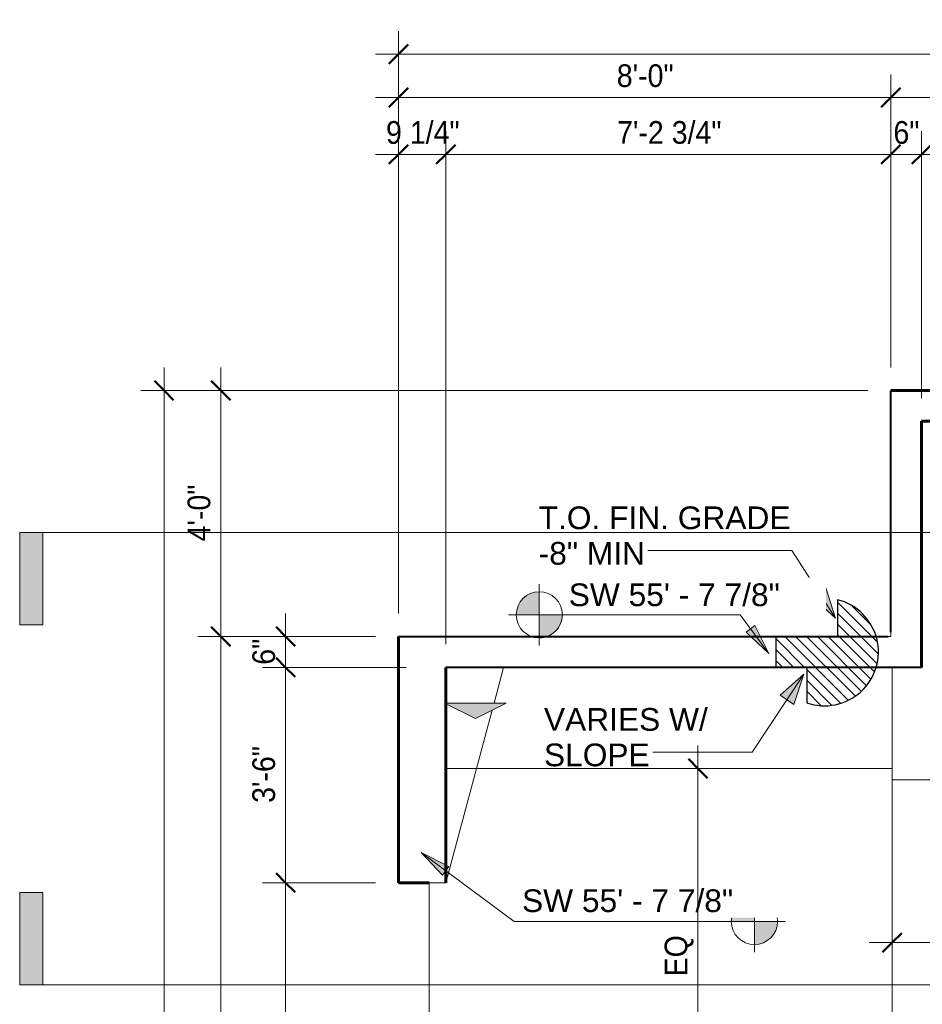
# Model space of a CAD drawing. Header units: inches. Extents: x -680 to 161, y -283 to 603.
# Tile 8 of 11: x -680 to -504, y 384 to 576. Entities that reach past the tile are written whole.
import ezdxf

# ---------------------------------------------------------------- set-up
doc = ezdxf.new("R2010")
doc.units = ezdxf.units.IN
doc.header["$MEASUREMENT"] = 0
for name, color, linetype, lineweight in [('A-ANNO-DIMS', 1, 'Continuous', 9), ('A-ANNO-DIMS-48', 1, 'Continuous', 9), ('A-ANNO-SYMB', 6, 'Continuous', 9), ('A-ANNO-TEXT', 2, 'Continuous', 9), ('A-DETL', 5, 'Continuous', 9), ('A-DETL-GENF', 3, 'Continuous', 9), ('S-FNDN-FTNG', 4, 'Continuous', 18)]:
    doc.layers.add(name, color=color, linetype=linetype, lineweight=lineweight)
doc.styles.add('Arial', font='arial.ttf', dxfattribs={"height": 4.42589820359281})
doc.styles.add('Arial_1', font='arial.ttf', dxfattribs={"width": 0.9, "height": 4.425898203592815})
doc.dimstyles.new('Linear_-_3_32__Arial_2', dxfattribs={"dimscale": 12, "dimtxt": 4.5, "dimasz": 0.3125000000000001, "dimexe": 0.375, "dimexo": 0.3750000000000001, "dimgap": 0.06250000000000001, "dimtad": 1, "dimdec": 3, "dimrnd": 0.125, "dimzin": 3, "dimdsep": 46, "dimlunit": 4, "dimtxsty": 'Arial_1', "dimblk1": 'OBLIQUE', "dimblk2": 'OBLIQUE', "dimsah": 1, "dimcen": 0.09, "dimdle": 0.375, "dimazin": 0, "dimtfac": 1, "dimtdec": 3, "dimtix": 1, "dimtmove": 0, "dimatfit": 3, "dimfxl": 1, "dimtvp": 1, "dimfrac": 2, "dimtolj": 1, "dimtzin": 0, "dimarcsym": 2})
doc.dimstyles.new('Linear_-_3_32__Arial_2_2', dxfattribs={"dimscale": 12, "dimtxt": 4.5, "dimasz": 0.3125000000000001, "dimexe": 0.375, "dimexo": 0.3750000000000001, "dimgap": 0.06250000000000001, "dimtad": 1, "dimdec": 3, "dimrnd": 0.125, "dimzin": 3, "dimdsep": 46, "dimlunit": 4, "dimtxsty": 'Arial_1', "dimblk1": 'OBLIQUE', "dimblk2": 'OBLIQUE', "dimsah": 1, "dimcen": 0.09, "dimdle": 0.375, "dimazin": 0, "dimtfac": 1, "dimtdec": 3, "dimtix": 1, "dimtmove": 2, "dimatfit": 3, "dimfxl": 1, "dimtvp": 1, "dimfrac": 2, "dimtolj": 1, "dimtzin": 0, "dimarcsym": 2})

# ---------------------------------------------------------------- blocks, each defined once
blk = doc.blocks.new('Garage Slab Mech Room - Garage Slab Mech Room-2087739-Slab Edge Paln')
at = {"layer": 'S-FNDN-FTNG'}
for p, q in [((-510.0048863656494, 449.8320838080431), (-510.0048863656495, 427.8816645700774)), ((-396.1455113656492, 427.8816645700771), (-510.0048863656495, 427.8816645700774)), ((-380.9402589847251, 427.881664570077), (-396.1455113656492, 427.8816645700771)), ((-372.2861363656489, 427.881664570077), (-380.9402589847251, 427.881664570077))]:
    blk.add_line(p, q, dxfattribs=at)
blk = doc.blocks.new('Garage Slab - Garage Slab-2090592-Slab Edge Paln')
at = {"layer": 'S-FNDN-FTNG'}
for p, q in [((-600.2861363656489, 407.8320838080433), (-600.286136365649, 333.8320838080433)), ((-600.286136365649, 333.8320838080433), (-600.2861363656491, 325.8431721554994)), ((-600.2861363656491, 325.8431721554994), (-600.2861363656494, 215.8320838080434))]:
    blk.add_line(p, q, dxfattribs=at)
blk = doc.blocks.new('Garage Slab Stem Wall - Slab Plan-2085818-Slab Edge Paln')
at = {"layer": 'A-DETL', "lineweight": 60}
for p, q in [((-510.2861363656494, 503.8320838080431), (-396.1971612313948, 503.8320838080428)), ((-396.1971612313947, 497.8320838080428), (-504.2861363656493, 497.8320838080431)), ((-504.2861363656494, 497.8320838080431), (-504.2861363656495, 449.8320838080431)), ((-606.2861363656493, 407.8320838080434), (-606.2861363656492, 455.8320838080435)), ((-600.2861363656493, 407.8320838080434), (-606.2861363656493, 407.8320838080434))]:
    blk.add_line(p, q, dxfattribs=at)
at = {"layer": 'A-DETL', "lineweight": 40}
for p, q in [((-510.2861363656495, 456.7070838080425), (-510.2861363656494, 503.8320838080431)), ((-606.2861363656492, 455.8320838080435), (-532.6971612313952, 455.8320838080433)), ((-532.6971612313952, 455.8320838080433), (-513.1901787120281, 455.8320838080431)), ((-513.1901787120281, 455.8320838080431), (-510.7861363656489, 455.8320838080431)), ((-532.6971612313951, 449.8320838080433), (-597.0361363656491, 449.8320838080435)), ((-513.214415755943, 449.8320838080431), (-532.6971612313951, 449.8320838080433)), ((-510.7861363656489, 449.8320838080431), (-513.214415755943, 449.8320838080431)), ((-506.2861363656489, 449.8320838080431), (-510.7861363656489, 449.8320838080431)), ((-504.2861363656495, 449.8320838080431), (-506.2861363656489, 449.8320838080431))]:
    blk.add_line(p, q, dxfattribs=at)
at = {"layer": 'S-FNDN-FTNG'}
for p, q in [((-510.7861363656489, 455.8320838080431), (-510.2861363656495, 455.8320838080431)), ((-510.2861363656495, 455.8320838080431), (-510.2861363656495, 456.7070838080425))]:
    blk.add_line(p, q, dxfattribs=at)
blk = doc.blocks.new('Garage Slab Wing Wall - Garage Slab Wing Wall-2268772-Slab Edge Paln')
at = {"layer": 'A-DETL', "lineweight": 60}
for p, q in [((-597.0361363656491, 442.8320838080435), (-597.0361363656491, 449.8320838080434)), ((-597.0361363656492, 407.8320838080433), (-597.0361363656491, 442.7070838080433))]:
    blk.add_line(p, q, dxfattribs=at)
at = {"layer": 'S-FNDN-FTNG'}
blk.add_line((-597.0361363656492, 407.8320838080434), (-600.286136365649, 407.8320838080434), dxfattribs=at)
blk = doc.blocks.new('1 step SW - 1 step SW-V6-Slab Edge Paln')
at = {"layer": 'A-DETL-GENF'}
h = blk.add_hatch(dxfattribs=at)
h.set_pattern_fill('FP_11', color=256, style=0, pattern_type=2)
h.set_pattern_definition([(225, (455.832, 520.697), (1.060660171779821, -1.060660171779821), [])])
h.paths.add_polyline_path([(13.45416008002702, -1.535730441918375), (13.00163120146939, 0.6806622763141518), (12.08488338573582, 2.748693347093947), (10.74646686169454, 4.572376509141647), (9.048503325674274, 6.067066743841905), (7.069802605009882, 7.163389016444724), (4.902204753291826, 7.810458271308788), (2.646317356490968, 7.97824122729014), (0.406845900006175, 7.658950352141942), (-1.712266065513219, 6.867405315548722), (-3.612661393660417, 5.640345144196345), (-5.20613452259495, 4.034723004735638), (-6.418725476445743, 2.12506276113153), (-7.19415266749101, -5.54223333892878e-13), (-5.11590769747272e-13, -5.54223333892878e-13), (-5.11590769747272e-13, -12.0000000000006), (5.999999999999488, -12.00000000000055), (5.99999999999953, -6.000000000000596), (12.90506702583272, -6.000000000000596), (13.42146620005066, -3.797612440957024)], flags=0)
at = {"layer": 'A-DETL-GENF', "lineweight": 30}
for p, q in [((-7.194152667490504, 0), (0, 0)), ((0, 0), (0, -12)), ((5.999999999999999, -12), (5.999999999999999, -5.999999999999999)), ((5.999999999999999, -5.999999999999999), (12.90506702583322, -5.999999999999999)), ((0, -12), (5.999999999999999, -12))]:
    blk.add_line(p, q, dxfattribs=at)
blk.add_arc((3, -2.515800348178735), 10.50000000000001, 340.6202020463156, 166.1370647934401, dxfattribs=at)
blk = doc.blocks.new('Slope-Direction - 4_-792364-Slab Edge Paln')
at = {"layer": 'A-DETL-GENF'}
blk.add_hatch(color=256, dxfattribs=at).paths.add_polyline_path([(5.999999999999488, -5.54223333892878e-13), (-6.000000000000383, -5.54223333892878e-13), (-4.263256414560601e-13, -3.000000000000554)], flags=0)
for p, q in [((9.15933995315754e-16, -3.000000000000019), (-6.000000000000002, 3.330669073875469e-15)), ((5.999999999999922, -3.877306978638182e-14), (-5.999999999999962, -6.953549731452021e-18)), ((-5.999999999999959, -6.661338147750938e-16), (-7.993605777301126e-15, -2.999999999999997)), ((-5.999999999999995, -1.506636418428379e-29), (5.999999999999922, -3.877306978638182e-14)), ((-8.65973959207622e-15, -2.999999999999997), (5.999999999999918, -4.030109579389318e-14)), ((5.999999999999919, -4.0534530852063e-14), (1.332267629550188e-15, -3.000000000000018))]:
    blk.add_line(p, q, dxfattribs=at)
blk = doc.blocks.new('Section - 3_32_ x 3_8_-54337-Slab Edge Paln')
at = {"layer": 'A-ANNO-SYMB'}
blk.add_hatch(color=256, dxfattribs=at).paths.add_polyline_path([(0, 0.3749999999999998), (0, 0), (-0.09374999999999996, 0), (-0.09374999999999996, 0.3749999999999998)], flags=0)
for p, q in [((0, 0.3749999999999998), (-0.09374999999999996, 0.3749999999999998)), ((-0.09374999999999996, 0.3749999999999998), (-0.09374999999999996, 0)), ((0, 0), (0, 0.3749999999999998)), ((-0.09374999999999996, 0), (0, 0))]:
    blk.add_line(p, q, dxfattribs=at)
blk = doc.blocks.new('DIMBLOCK1-Slab Edge Paln')
at = {"layer": 'A-ANNO-DIMS-48', "transparency": 16777216}
for p, q in [((-606.2861363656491, 460.3320838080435), (-606.2861363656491, 573.9326628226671)), ((-366.2861363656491, 508.3320838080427), (-366.2861363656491, 573.9326628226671)), ((-610.7861363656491, 569.4326628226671), (-361.7861363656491, 569.4326628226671)), ((-606.2861363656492, 569.4326628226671), (-606.2861363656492, 460.3320838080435)), ((-366.2861363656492, 569.4326628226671), (-366.2861363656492, 508.3320838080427))]:
    blk.add_line(p, q, dxfattribs=at)
at = {"layer": 'A-ANNO-DIMS-48', "lineweight": 50, "transparency": 16777216}
for p, q in [((-606.2861363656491, 569.4326628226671), (-604.4111363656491, 571.3076628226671)), ((-366.2861363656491, 569.4326628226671), (-364.4111363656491, 571.3076628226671)), ((-606.2861363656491, 569.4326628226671), (-608.1611363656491, 567.5576628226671)), ((-366.2861363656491, 569.4326628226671), (-368.1611363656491, 567.5576628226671))]:
    blk.add_line(p, q, dxfattribs=at)
at = {"layer": 'A-ANNO-DIMS-48', "color": 0, "transparency": 16777216, "insert": (-493.2438286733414, 575.9239456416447), "char_height": 4.425898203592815, "width": 16.69846153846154, "attachment_point": 1, "line_spacing_factor": 0.9385317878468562, "style": 'Arial_1'}
blk.add_mtext('20\'-0"', dxfattribs=at)
blk = doc.blocks.new('_Oblique')
at = {"color": 0, "linetype": 'ByBlock', "lineweight": -2}
blk.add_line((-0.5, -0.5), (0.5, 0.5), dxfattribs=at)
blk = doc.blocks.new('DIMBLOCK2-Slab Edge Paln')
at = {"layer": 'A-ANNO-DIMS-48', "transparency": 16777216}
for p, q in [((-606.2861363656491, 460.3320838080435), (-606.2861363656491, 565.4618260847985)), ((-510.2861363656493, 508.3320838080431), (-510.2861363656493, 565.4618260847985)), ((-610.7861363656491, 560.9618260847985), (-510.2861363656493, 560.9618260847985)), ((-606.2861363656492, 560.9618260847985), (-606.2861363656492, 460.3320838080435)), ((-510.2861363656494, 560.9618260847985), (-510.2861363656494, 508.3320838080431))]:
    blk.add_line(p, q, dxfattribs=at)
at = {"layer": 'A-ANNO-DIMS-48', "lineweight": 50, "transparency": 16777216}
for p, q in [((-606.2861363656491, 560.9618260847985), (-604.4111363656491, 562.8368260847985)), ((-510.2861363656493, 560.9618260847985), (-508.4111363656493, 562.8368260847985)), ((-606.2861363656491, 560.9618260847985), (-608.1611363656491, 559.0868260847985)), ((-510.2861363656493, 560.9618260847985), (-512.1611363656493, 559.0868260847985))]:
    blk.add_line(p, q, dxfattribs=at)
at = {"layer": 'A-ANNO-DIMS-48', "color": 0, "transparency": 16777216, "insert": (-563.7207517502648, 567.4531089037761), "char_height": 4.425898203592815, "width": 13.04307692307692, "attachment_point": 1, "line_spacing_factor": 0.9385317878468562, "style": 'Arial_1'}
blk.add_mtext('8\'-0"', dxfattribs=at)
blk = doc.blocks.new('DIMBLOCK3-Slab Edge Paln')
at = {"layer": 'A-ANNO-DIMS-48', "transparency": 16777216}
for p, q in [((-510.2861363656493, 508.3320838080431), (-510.2861363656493, 565.4618260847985)), ((-366.2861363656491, 508.3320838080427), (-366.2861363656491, 565.4618260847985)), ((-510.2861363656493, 560.9618260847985), (-361.7861363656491, 560.9618260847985)), ((-510.2861363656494, 560.9618260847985), (-510.2861363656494, 508.3320838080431)), ((-366.2861363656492, 560.9618260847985), (-366.2861363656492, 508.3320838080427))]:
    blk.add_line(p, q, dxfattribs=at)
at = {"layer": 'A-ANNO-DIMS-48', "lineweight": 50, "transparency": 16777216}
for p, q in [((-510.2861363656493, 560.9618260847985), (-508.4111363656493, 562.8368260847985)), ((-366.2861363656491, 560.9618260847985), (-364.4111363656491, 562.8368260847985)), ((-510.2861363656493, 560.9618260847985), (-512.1611363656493, 559.0868260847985)), ((-366.2861363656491, 560.9618260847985), (-368.1611363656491, 559.0868260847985))]:
    blk.add_line(p, q, dxfattribs=at)
at = {"layer": 'A-ANNO-DIMS-48', "color": 0, "transparency": 16777216, "insert": (-445.2438286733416, 567.4531089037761), "char_height": 4.425898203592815, "width": 16.69846153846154, "attachment_point": 1, "line_spacing_factor": 0.9385317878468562, "style": 'Arial_1'}
blk.add_mtext('12\'-0"', dxfattribs=at)
blk = doc.blocks.new('DIMBLOCK4-Slab Edge Paln')
at = {"layer": 'A-ANNO-DIMS-48', "transparency": 16777216}
for p, q in [((-652.000727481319, 508.3320838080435), (-652.0007274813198, 187.3320838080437)), ((-514.7861363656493, 503.8320838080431), (-656.500727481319, 503.8320838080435)), ((-652.000727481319, 503.8320838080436), (-514.7861363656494, 503.8320838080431)), ((-610.7861363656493, 191.8320838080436), (-656.5007274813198, 191.8320838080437)), ((-652.0007274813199, 191.8320838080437), (-610.7861363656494, 191.8320838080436))]:
    blk.add_line(p, q, dxfattribs=at)
at = {"layer": 'A-ANNO-DIMS-48', "lineweight": 50, "transparency": 16777216}
for p, q in [((-652.000727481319, 503.8320838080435), (-653.875727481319, 505.7070838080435)), ((-652.000727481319, 503.8320838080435), (-650.125727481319, 501.9570838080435)), ((-652.0007274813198, 191.8320838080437), (-653.8757274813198, 193.7070838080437)), ((-652.0007274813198, 191.8320838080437), (-650.1257274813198, 189.9570838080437))]:
    blk.add_line(p, q, dxfattribs=at)
at = {"layer": 'A-ANNO-DIMS-48', "color": 0, "transparency": 16777216, "insert": (-658.492010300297, 340.8743915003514), "char_height": 4.425898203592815, "width": 16.69846153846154, "attachment_point": 1, "rotation": 90, "line_spacing_factor": 0.9385317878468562, "style": 'Arial_1'}
blk.add_mtext('26\'-0"', dxfattribs=at)
blk = doc.blocks.new('DIMBLOCK5-Slab Edge Paln')
at = {"layer": 'A-ANNO-DIMS-48', "transparency": 16777216}
for p, q in [((-640.9200846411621, 508.3320838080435), (-640.9200846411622, 455.8320838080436)), ((-514.7861363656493, 503.8320838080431), (-645.4200846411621, 503.8320838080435)), ((-640.920084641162, 503.8320838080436), (-514.7861363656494, 503.8320838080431)), ((-610.7861363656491, 455.8320838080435), (-645.4200846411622, 455.8320838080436)), ((-640.9200846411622, 455.8320838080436), (-610.7861363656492, 455.8320838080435))]:
    blk.add_line(p, q, dxfattribs=at)
at = {"layer": 'A-ANNO-DIMS-48', "lineweight": 50, "transparency": 16777216}
for p, q in [((-640.9200846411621, 503.8320838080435), (-642.7950846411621, 505.7070838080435)), ((-640.9200846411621, 503.8320838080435), (-639.0450846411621, 501.9570838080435)), ((-640.9200846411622, 455.8320838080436), (-642.7950846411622, 457.7070838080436)), ((-640.9200846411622, 455.8320838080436), (-639.0450846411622, 453.9570838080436))]:
    blk.add_line(p, q, dxfattribs=at)
at = {"layer": 'A-ANNO-DIMS-48', "color": 0, "transparency": 16777216, "insert": (-647.4113674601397, 474.3974684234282), "char_height": 4.425898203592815, "width": 13.04307692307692, "attachment_point": 1, "rotation": 90, "line_spacing_factor": 0.9385317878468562, "style": 'Arial_1'}
blk.add_mtext('4\'-0"', dxfattribs=at)
blk = doc.blocks.new('DIMBLOCK6-Slab Edge Paln')
at = {"layer": 'A-ANNO-DIMS-48', "lineweight": 50, "transparency": 16777216}
for p, q in [((-640.9200846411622, 455.8320838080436), (-642.7950846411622, 457.7070838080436)), ((-640.9200846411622, 455.8320838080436), (-639.0450846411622, 453.9570838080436)), ((-640.920084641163, 191.8320838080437), (-642.795084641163, 193.7070838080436)), ((-640.920084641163, 191.8320838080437), (-639.045084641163, 189.9570838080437))]:
    blk.add_line(p, q, dxfattribs=at)
at = {"layer": 'A-ANNO-DIMS-48', "transparency": 16777216}
for p, q in [((-610.7861363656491, 455.8320838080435), (-645.4200846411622, 455.8320838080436)), ((-640.9200846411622, 455.8320838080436), (-640.920084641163, 187.3320838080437)), ((-640.9200846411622, 455.8320838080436), (-610.7861363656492, 455.8320838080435)), ((-610.7861363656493, 191.8320838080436), (-645.420084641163, 191.8320838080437)), ((-640.9200846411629, 191.8320838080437), (-610.7861363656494, 191.8320838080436))]:
    blk.add_line(p, q, dxfattribs=at)
at = {"layer": 'A-ANNO-DIMS-48', "color": 0, "transparency": 16777216, "insert": (-647.41136746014, 316.8743915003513), "char_height": 4.425898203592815, "width": 16.69846153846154, "attachment_point": 1, "rotation": 90, "line_spacing_factor": 0.9385317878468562, "style": 'Arial_1'}
blk.add_mtext('22\'-0"', dxfattribs=at)
blk = doc.blocks.new('DIMBLOCK9-Slab Edge Paln')
at = {"layer": 'A-ANNO-DIMS-48', "lineweight": 50, "transparency": 16777216}
for p, q in [((-628.2954026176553, 407.8320838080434), (-630.1704026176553, 409.7070838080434)), ((-628.2954026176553, 407.8320838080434), (-626.4204026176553, 405.9570838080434)), ((-628.2954026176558, 215.8320838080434), (-630.1704026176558, 217.7070838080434)), ((-628.2954026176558, 215.8320838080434), (-626.4204026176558, 213.9570838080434))]:
    blk.add_line(p, q, dxfattribs=at)
at = {"layer": 'A-ANNO-DIMS-48', "transparency": 16777216}
for p, q in [((-610.7861363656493, 407.8320838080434), (-632.7954026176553, 407.8320838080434)), ((-628.2954026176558, 215.8320838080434), (-628.2954026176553, 407.8320838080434)), ((-628.2954026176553, 407.8320838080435), (-610.7861363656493, 407.8320838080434)), ((-610.7861363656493, 215.8320838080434), (-632.7954026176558, 215.8320838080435)), ((-628.2954026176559, 215.8320838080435), (-610.7861363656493, 215.8320838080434))]:
    blk.add_line(p, q, dxfattribs=at)
at = {"layer": 'A-ANNO-DIMS-48', "color": 0, "transparency": 16777216, "insert": (-634.7866854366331, 304.8743915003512), "char_height": 4.425898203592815, "width": 16.69846153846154, "attachment_point": 1, "rotation": 90, "line_spacing_factor": 0.9385317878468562, "style": 'Arial_1'}
blk.add_mtext('16\'-0"', dxfattribs=at)
blk = doc.blocks.new('DIMBLOCK10-Slab Edge Paln')
at = {"layer": 'A-ANNO-DIMS-48', "lineweight": 50, "transparency": 16777216}
for p, q in [((-628.2954026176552, 449.8320838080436), (-630.1704026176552, 451.7070838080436)), ((-628.2954026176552, 449.8320838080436), (-626.4204026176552, 447.9570838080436)), ((-628.2954026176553, 407.8320838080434), (-630.1704026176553, 409.7070838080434)), ((-628.2954026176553, 407.8320838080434), (-626.4204026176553, 405.9570838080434))]:
    blk.add_line(p, q, dxfattribs=at)
at = {"layer": 'A-ANNO-DIMS-48', "transparency": 16777216}
for p, q in [((-604.7861363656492, 449.8320838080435), (-632.7954026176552, 449.8320838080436)), ((-628.2954026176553, 407.8320838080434), (-628.2954026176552, 449.8320838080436)), ((-628.2954026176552, 449.8320838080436), (-604.7861363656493, 449.8320838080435)), ((-610.7861363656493, 407.8320838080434), (-632.7954026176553, 407.8320838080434)), ((-628.2954026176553, 407.8320838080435), (-610.7861363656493, 407.8320838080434))]:
    blk.add_line(p, q, dxfattribs=at)
at = {"layer": 'A-ANNO-DIMS-48', "color": 0, "transparency": 16777216, "insert": (-634.7866854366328, 423.3974684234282), "char_height": 4.425898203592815, "width": 13.04307692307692, "attachment_point": 1, "rotation": 90, "line_spacing_factor": 0.9385317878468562, "style": 'Arial_1'}
blk.add_mtext('3\'-6"', dxfattribs=at)
blk = doc.blocks.new('DIMBLOCK11-Slab Edge Paln')
at = {"layer": 'A-ANNO-DIMS-48', "transparency": 16777216}
for p, q in [((-628.2954026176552, 449.8320838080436), (-628.2954026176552, 460.3320838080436)), ((-610.7861363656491, 455.8320838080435), (-632.7954026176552, 455.8320838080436)), ((-628.2954026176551, 455.8320838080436), (-610.7861363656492, 455.8320838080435)), ((-604.7861363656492, 449.8320838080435), (-632.7954026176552, 449.8320838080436)), ((-628.2954026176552, 449.8320838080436), (-604.7861363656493, 449.8320838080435))]:
    blk.add_line(p, q, dxfattribs=at)
at = {"layer": 'A-ANNO-DIMS-48', "lineweight": 50, "transparency": 16777216}
for p, q in [((-628.2954026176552, 455.8320838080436), (-630.1704026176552, 457.7070838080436)), ((-628.2954026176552, 455.8320838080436), (-626.4204026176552, 453.9570838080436)), ((-628.2954026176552, 449.8320838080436), (-630.1704026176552, 451.7070838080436)), ((-628.2954026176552, 449.8320838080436), (-626.4204026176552, 447.9570838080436))]:
    blk.add_line(p, q, dxfattribs=at)
at = {"layer": 'A-ANNO-DIMS-48', "color": 0, "transparency": 16777216, "insert": (-634.7866854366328, 450.3397761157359), "char_height": 4.425898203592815, "width": 5.98153846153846, "attachment_point": 1, "rotation": 90, "line_spacing_factor": 0.9385317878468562, "style": 'Arial_1'}
blk.add_mtext('6"', dxfattribs=at)
blk = doc.blocks.new('DIMBLOCK12-Slab Edge Paln')
at = {"layer": 'A-ANNO-DIMS-48', "transparency": 16777216}
for p, q in [((-606.2861363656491, 460.3320838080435), (-606.2861363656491, 554.3860979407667)), ((-597.036136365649, 454.3320838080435), (-597.036136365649, 554.3860979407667)), ((-610.7861363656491, 549.8860979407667), (-597.036136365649, 549.8860979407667)), ((-606.2861363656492, 549.8860979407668), (-606.2861363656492, 460.3320838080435)), ((-597.0361363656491, 549.8860979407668), (-597.0361363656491, 454.3320838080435))]:
    blk.add_line(p, q, dxfattribs=at)
at = {"layer": 'A-ANNO-DIMS-48', "lineweight": 50, "transparency": 16777216}
for p, q in [((-606.2861363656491, 549.8860979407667), (-604.4111363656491, 551.7610979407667)), ((-597.036136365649, 549.8860979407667), (-595.161136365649, 551.7610979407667)), ((-606.2861363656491, 549.8860979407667), (-608.1611363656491, 548.0110979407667)), ((-597.036136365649, 549.8860979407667), (-598.911136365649, 548.0110979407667))]:
    blk.add_line(p, q, dxfattribs=at)
at = {"layer": 'A-ANNO-DIMS-48', "color": 0, "transparency": 16777216, "insert": (-608.7226748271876, 556.3773807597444), "char_height": 4.425898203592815, "width": 16.94769230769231, "attachment_point": 1, "line_spacing_factor": 0.9385317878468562, "style": 'Arial_1'}
blk.add_mtext('9 1/4"', dxfattribs=at)
blk = doc.blocks.new('DIMBLOCK13-Slab Edge Paln')
at = {"layer": 'A-ANNO-DIMS-48', "transparency": 16777216}
for p, q in [((-597.036136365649, 454.3320838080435), (-597.036136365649, 554.3860979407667)), ((-510.2861363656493, 508.3320838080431), (-510.2861363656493, 554.3860979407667)), ((-597.036136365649, 549.8860979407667), (-510.2861363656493, 549.8860979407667)), ((-597.0361363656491, 549.8860979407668), (-597.0361363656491, 454.3320838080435)), ((-510.2861363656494, 549.8860979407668), (-510.2861363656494, 508.3320838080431))]:
    blk.add_line(p, q, dxfattribs=at)
at = {"layer": 'A-ANNO-DIMS-48', "lineweight": 50, "transparency": 16777216}
for p, q in [((-597.036136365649, 549.8860979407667), (-595.161136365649, 551.7610979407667)), ((-510.2861363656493, 549.8860979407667), (-508.4111363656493, 551.7610979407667)), ((-597.036136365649, 549.8860979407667), (-598.911136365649, 548.0110979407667)), ((-510.2861363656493, 549.8860979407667), (-512.1611363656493, 548.0110979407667))]:
    blk.add_line(p, q, dxfattribs=at)
at = {"layer": 'A-ANNO-DIMS-48', "color": 0, "transparency": 16777216, "insert": (-563.6649825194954, 556.3773807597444), "char_height": 4.425898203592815, "width": 24.00923076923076, "attachment_point": 1, "line_spacing_factor": 0.9385317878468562, "style": 'Arial_1'}
blk.add_mtext('7\'-2 3/4"', dxfattribs=at)
blk = doc.blocks.new('DIMBLOCK14-Slab Edge Paln')
at = {"layer": 'A-ANNO-DIMS-48', "transparency": 16777216}
for p, q in [((-510.2861363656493, 508.3320838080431), (-510.2861363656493, 554.3860979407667)), ((-504.2861363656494, 502.3320838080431), (-504.2861363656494, 554.3860979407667)), ((-510.2861363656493, 549.8860979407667), (-504.2861363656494, 549.8860979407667)), ((-510.2861363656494, 549.8860979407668), (-510.2861363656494, 508.3320838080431)), ((-504.2861363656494, 549.8860979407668), (-504.2861363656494, 502.3320838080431))]:
    blk.add_line(p, q, dxfattribs=at)
at = {"layer": 'A-ANNO-DIMS-48', "lineweight": 50, "transparency": 16777216}
for p, q in [((-510.2861363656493, 549.8860979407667), (-508.4111363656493, 551.7610979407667)), ((-504.2861363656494, 549.8860979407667), (-502.4111363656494, 551.7610979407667)), ((-510.2861363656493, 549.8860979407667), (-512.1611363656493, 548.0110979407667)), ((-504.2861363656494, 549.8860979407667), (-506.1611363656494, 548.0110979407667))]:
    blk.add_line(p, q, dxfattribs=at)
at = {"layer": 'A-ANNO-DIMS-48', "color": 0, "transparency": 16777216, "insert": (-509.7784440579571, 556.3773807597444), "char_height": 4.425898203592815, "width": 5.98153846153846, "attachment_point": 1, "line_spacing_factor": 0.9385317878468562, "style": 'Arial_1'}
blk.add_mtext('6"', dxfattribs=at)
blk = doc.blocks.new('DIMBLOCK15-Slab Edge Paln')
at = {"layer": 'A-ANNO-DIMS-48', "transparency": 16777216}
for p, q in [((-504.2861363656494, 502.3320838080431), (-504.2861363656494, 554.3860979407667)), ((-372.2861363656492, 502.4415784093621), (-372.2861363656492, 554.3860979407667)), ((-504.2861363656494, 549.8860979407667), (-372.2861363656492, 549.8860979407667)), ((-504.2861363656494, 549.8860979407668), (-504.2861363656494, 502.3320838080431)), ((-372.2861363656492, 549.8860979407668), (-372.2861363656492, 502.4415784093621))]:
    blk.add_line(p, q, dxfattribs=at)
at = {"layer": 'A-ANNO-DIMS-48', "lineweight": 50, "transparency": 16777216}
for p, q in [((-504.2861363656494, 549.8860979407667), (-502.4111363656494, 551.7610979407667)), ((-372.2861363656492, 549.8860979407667), (-370.4111363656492, 551.7610979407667)), ((-504.2861363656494, 549.8860979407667), (-506.1611363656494, 548.0110979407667)), ((-372.2861363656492, 549.8860979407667), (-374.1611363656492, 548.0110979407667))]:
    blk.add_line(p, q, dxfattribs=at)
at = {"layer": 'A-ANNO-DIMS-48', "color": 0, "transparency": 16777216, "insert": (-445.2438286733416, 556.3773807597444), "char_height": 4.425898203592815, "width": 16.69846153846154, "attachment_point": 1, "line_spacing_factor": 0.9385317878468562, "style": 'Arial_1'}
blk.add_mtext('11\'-0"', dxfattribs=at)
blk = doc.blocks.new('Spot Elevations - Spot Elevation - Target Filled-49714-Slab Edge Paln')
at = {"layer": 'A-ANNO-DIMS'}
h = blk.add_hatch(color=256, dxfattribs=at)
edge = h.paths.add_edge_path(flags=0)
edge.add_line((1.249000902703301e-16, 0), (-0.09374999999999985, 0))
edge.add_arc((5.724587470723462e-16, -3.434752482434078e-16), 0.09375000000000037, 90.00000000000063, 180.0000000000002, ccw=False)
edge.add_line((1.249000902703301e-16, 0.09375000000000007), (1.249000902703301e-16, 0))
h = blk.add_hatch(color=256, dxfattribs=at)
edge = h.paths.add_edge_path(flags=0)
edge.add_line((1.249000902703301e-16, 0), (0.09375000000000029, 0))
edge.add_arc((2.289834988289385e-16, 6.245004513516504e-17), 0.09374999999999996, 269.99999999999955, 359.99999999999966, ccw=False)
edge.add_line((1.249000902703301e-16, -0.09375), (1.249000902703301e-16, 0))
for p, q in [((-2.706168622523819e-16, 0.1243846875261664), (-2.706168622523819e-16, -0.125)), ((1.249000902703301e-16, 0), (1.249000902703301e-16, 0.09375000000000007)), ((0.1250000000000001, 7.067913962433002e-16), (-0.1249999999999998, 7.067913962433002e-16)), ((-0.09374999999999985, 0), (1.249000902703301e-16, 0)), ((1.249000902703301e-16, 0), (1.249000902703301e-16, -0.09375)), ((0.09375000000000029, 0), (1.249000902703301e-16, 0))]:
    blk.add_line(p, q, dxfattribs=at)
blk.add_circle((1.249000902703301e-16, 0), 0.09375000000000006, dxfattribs=at)
for centre, radius, start, end in [((5.724587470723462e-16, -3.434752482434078e-16), 0.09375000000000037, 90.00000000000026, 179.9999999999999), ((2.289834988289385e-16, 6.245004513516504e-17), 0.09374999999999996, 269.9999999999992, 359.9999999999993)]:
    blk.add_arc(centre, radius, start, end, dxfattribs=at)
blk = doc.blocks.new('DIMBLOCK75-Slab Edge Paln')
at = {"layer": 'A-ANNO-DIMS-48', "transparency": 16777216}
for p, q in [((-510.0048863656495, 394.2878649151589), (-510.0048863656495, 400.6362144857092)), ((-440.2861363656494, 394.2878649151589), (-440.2861363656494, 400.6362144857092)), ((-514.5048863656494, 396.1362144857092), (-440.2861363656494, 396.1362144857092)), ((-510.0048863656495, 396.1362144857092), (-510.0048863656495, 394.2878649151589)), ((-440.2861363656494, 396.1362144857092), (-440.2861363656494, 394.2878649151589))]:
    blk.add_line(p, q, dxfattribs=at)
at = {"layer": 'A-ANNO-DIMS-48', "lineweight": 50, "transparency": 16777216}
for p, q in [((-510.0048863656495, 396.1362144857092), (-508.1298863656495, 398.0112144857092)), ((-440.2861363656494, 396.1362144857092), (-438.4111363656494, 398.0112144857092)), ((-510.0048863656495, 396.1362144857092), (-511.8798863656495, 394.2612144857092)), ((-440.2861363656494, 396.1362144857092), (-442.1611363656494, 394.2612144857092))]:
    blk.add_line(p, q, dxfattribs=at)
at = {"layer": 'A-ANNO-DIMS-48', "color": 0, "transparency": 16777216, "insert": (-485.1493575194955, 402.6274973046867), "char_height": 4.425898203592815, "width": 24.00923076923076, "attachment_point": 1, "line_spacing_factor": 0.9385317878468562, "style": 'Arial_1'}
blk.add_mtext('5\'-9 3/4"', dxfattribs=at)
blk = doc.blocks.new('DIMBLOCK77-Slab Edge Paln')
at = {"layer": 'A-ANNO-DIMS-48', "transparency": 16777216}
for p, q in [((-547.8955621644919, 434.5820838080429), (-547.8955621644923, 352.6654171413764)), ((-549.7439117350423, 430.0820838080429), (-543.3955621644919, 430.0820838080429)), ((-547.8955621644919, 430.0820838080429), (-549.7439117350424, 430.0820838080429)), ((-549.7439117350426, 352.6654171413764), (-543.3955621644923, 352.6654171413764)), ((-547.8955621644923, 352.6654171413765), (-549.7439117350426, 352.6654171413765))]:
    blk.add_line(p, q, dxfattribs=at)
at = {"layer": 'A-ANNO-DIMS-48', "lineweight": 50, "transparency": 16777216}
for p, q in [((-547.8955621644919, 430.0820838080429), (-549.7705621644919, 431.9570838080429)), ((-547.8955621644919, 430.0820838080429), (-546.0205621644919, 428.2070838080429)), ((-547.8955621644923, 352.6654171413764), (-549.7705621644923, 354.5404171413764)), ((-547.8955621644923, 352.6654171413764), (-546.0205621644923, 350.7904171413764))]:
    blk.add_line(p, q, dxfattribs=at)
at = {"layer": 'A-ANNO-DIMS-48', "color": 0, "transparency": 16777216, "insert": (-554.3868449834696, 389.5475733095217), "char_height": 4.425898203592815, "width": 9.470769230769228, "attachment_point": 1, "rotation": 90, "line_spacing_factor": 0.9385317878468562, "style": 'Arial_1'}
blk.add_mtext('EQ', dxfattribs=at)

msp = doc.modelspace()

# ---------------------------------------------------------------- hatches: boundary and pattern name
at = {"layer": 'A-ANNO-DIMS'}
for points in [[(-534.042809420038, 452.5396140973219), (-536.7778752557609, 457.9837575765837), (-538.474937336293, 456.7199879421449)], [(-601.886706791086, 413.7296131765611), (-597.7020234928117, 409.3015538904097), (-596.4399053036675, 410.9998445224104)]]:
    msp.add_hatch(color=256, dxfattribs=at).paths.add_polyline_path(points, flags=0)
at = {"layer": 'A-ANNO-TEXT'}
for points in [[(-521.0502915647, 459.4308925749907), (-522.9497934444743, 465.3449923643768), (-525.6523583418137, 463.6029022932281)], [(-527.2335412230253, 448.4989690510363), (-531.8931047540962, 444.3912748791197), (-529.2149945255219, 442.6118197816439)]]:
    msp.add_hatch(color=7, dxfattribs=at).paths.add_polyline_path(points, flags=0)

# ---------------------------------------------------------------- linework, layer by layer
at = {"layer": 'A-ANNO-DIMS'}
for p, q in [((-539.6613372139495, 460.0844942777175), (-578.8305024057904, 460.0844942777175)), ((-534.042809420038, 452.5396140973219), (-539.6613372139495, 460.0844942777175)), ((-536.7778752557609, 457.9837575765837), (-538.474937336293, 456.7199879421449)), ((-534.042809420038, 452.5396140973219), (-536.7778752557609, 457.9837575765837)), ((-538.474937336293, 456.7199879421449), (-534.042809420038, 452.5396140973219)), ((-601.886706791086, 413.7296131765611), (-597.7020234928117, 409.3015538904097)), ((-596.4399053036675, 410.9998445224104), (-601.886706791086, 413.7296131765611)), ((-601.886706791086, 413.7296131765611), (-583.7623554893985, 400.2601439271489)), ((-597.7020234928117, 409.3015538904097), (-596.4399053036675, 410.9998445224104)), ((-583.7623554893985, 400.2601439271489), (-536.8877807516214, 400.2601439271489))]:
    msp.add_line(p, q, dxfattribs=at)
at = {"layer": 'A-ANNO-SYMB'}
for p, q in [((-251.4019589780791, 476.1335652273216), (-675.6479053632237, 476.1335652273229)), ((-251.4019589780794, 387.8835652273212), (-675.6479053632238, 387.8835652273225))]:
    msp.add_line(p, q, dxfattribs=at)
at = {"layer": 'A-ANNO-TEXT', "color": 7}
for p, q in [((-529.5603963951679, 472.6329140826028), (-557.689602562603, 472.6329140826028)), ((-521.0502915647, 459.4308925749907), (-529.5603963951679, 472.6329140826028)), ((-522.9497934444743, 465.3449923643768), (-525.6523583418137, 463.6029022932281)), ((-521.0502915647, 459.4308925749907), (-522.9497934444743, 465.3449923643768)), ((-525.6523583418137, 463.6029022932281), (-521.0502915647, 459.4308925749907)), ((-527.2335412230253, 448.4989690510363), (-537.3254674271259, 433.3104482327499)), ((-527.2335412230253, 448.4989690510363), (-531.8931047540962, 444.3912748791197)), ((-529.2149945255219, 442.6118197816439), (-527.2335412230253, 448.4989690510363)), ((-531.8931047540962, 444.3912748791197), (-529.2149945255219, 442.6118197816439)), ((-539.419468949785, 433.3104482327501), (-556.6984027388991, 433.3104482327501)), ((-537.3254674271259, 433.3104482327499), (-539.419468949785, 433.3104482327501))]:
    msp.add_line(p, q, dxfattribs=at)
at = {"layer": 'A-DETL'}
for p, q in [((-587.6579146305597, 442.8320838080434), (-585.782270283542, 449.8320838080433)), ((-597.0361363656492, 407.8320838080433), (-588.0248300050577, 441.4627369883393))]:
    msp.add_line(p, q, dxfattribs=at)
at = {"layer": 'A-DETL', "lineweight": 18}
for q in [(-597.0361363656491, 430.082083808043), (-510.0048863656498, 197.8320838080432)]:
    msp.add_line((-510.0048863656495, 430.0820838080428), q, dxfattribs=at)

# ---------------------------------------------------------------- block references
at = {"layer": 'A-ANNO-DIMS', "xscale": 47.99999999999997, "yscale": 47.99999999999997, "zscale": 47.99999999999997}
msp.add_blockref('Spot Elevations - Spot Elevation - Target Filled-49714-Slab Edge Paln', (-578.8305024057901, 460.0844942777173), dxfattribs=at)
at = {"layer": 'A-ANNO-DIMS', "xscale": 47.99999999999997, "yscale": 47.99999999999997, "zscale": 47.99999999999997, "rotation": 180}
msp.add_blockref('Spot Elevations - Spot Elevation - Target Filled-49714-Slab Edge Paln', (-536.8877807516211, 400.2601439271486), dxfattribs=at)
at = {"layer": 'A-ANNO-SYMB', "extrusion": (0, 0, -1), "xscale": 47.99999999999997, "yscale": 47.99999999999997, "zscale": 47.99999999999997, "rotation": 180}
msp.add_blockref('Section - 3_32_ x 3_8_-54337-Slab Edge Paln', (675.6479053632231, 476.1335652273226), dxfattribs=at)
at = {"layer": 'A-ANNO-SYMB', "xscale": 47.99999999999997, "yscale": 47.99999999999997, "zscale": 47.99999999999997}
msp.add_blockref('Section - 3_32_ x 3_8_-54337-Slab Edge Paln', (-675.6479053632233, 387.8835652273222), dxfattribs=at)
at = {"layer": 'A-DETL-GENF', "rotation": 270.0000000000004}
msp.add_blockref('1 step SW - 1 step SW-V6-Slab Edge Paln', (-520.6971612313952, 455.8320838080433), dxfattribs=at)
at = {"layer": 'A-DETL-GENF'}
msp.add_blockref('Slope-Direction - 4_-792364-Slab Edge Paln', (-591.2861363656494, 442.8320838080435), dxfattribs=at)
at = {"layer": 'S-FNDN-FTNG', "lineweight": 60}
for name in ['Garage Slab Stem Wall - Slab Plan-2085818-Slab Edge Paln', 'Garage Slab Wing Wall - Garage Slab Wing Wall-2268772-Slab Edge Paln']:
    msp.add_blockref(name, (0, 0), dxfattribs=at)
at = {"layer": 'S-FNDN-FTNG'}
for name in ['Garage Slab Mech Room - Garage Slab Mech Room-2087739-Slab Edge Paln', 'Garage Slab - Garage Slab-2090592-Slab Edge Paln']:
    msp.add_blockref(name, (0, 0), dxfattribs=at)

# ---------------------------------------------------------------- texts
at = {"layer": 'A-ANNO-TEXT', "color": 7, "char_height": 4.425898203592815, "attachment_point": 1, "line_spacing_factor": 0.9385317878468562, "style": 'Arial'}
for s, insert, width in [('T.O. FIN. GRADE\\P-8" MIN', (-578.959602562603, 481.2126584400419), 58.428), ('VARIES W/\\PSLOPE', (-577.9234027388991, 441.8901925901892), 38.016)]:
    msp.add_mtext(s, dxfattribs=dict(at, insert=insert, width=width))

# ---------------------------------------------------------------- dimensions: what is measured, and where the dimension line sits
at = {"layer": 'A-ANNO-DIMS'}
for base, p1, p2, override, picture, middle in [((-366.2861363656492, 569.4326628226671), (-606.2861363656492, 455.8320838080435), (-366.2861363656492, 503.8320838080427), {"dimpost": '<>', "dimfxl": 244.7529366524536}, 'DIMBLOCK1-Slab Edge Paln', (-486.2861363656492, 572.442406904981)), ((-510.2861363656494, 560.9618260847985), (-606.2861363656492, 455.8320838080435), (-510.2861363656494, 503.8320838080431), {"dimpost": '<>', "dimfxl": 107.3312629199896}, 'DIMBLOCK2-Slab Edge Paln', (-558.2861363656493, 563.9715701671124)), ((-366.2861363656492, 560.9618260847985), (-510.2861363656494, 503.8320838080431), (-366.2861363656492, 503.8320838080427), {"dimpost": '<>', "dimfxl": 144.0000000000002}, 'DIMBLOCK3-Slab Edge Paln', (-438.2861363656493, 563.9715701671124)), ((-597.0361363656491, 549.8860979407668), (-606.2861363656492, 455.8320838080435), (-597.0361363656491, 449.8320838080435), {"dimpost": '<>', "dimfxl": 11.02553853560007}, 'DIMBLOCK12-Slab Edge Paln', (-601.6611363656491, 552.9245228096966)), ((-510.2861363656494, 549.8860979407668), (-597.0361363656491, 449.8320838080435), (-510.2861363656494, 503.8320838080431), {"dimpost": '<>', "dimfxl": 102.1839640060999}, 'DIMBLOCK13-Slab Edge Paln', (-553.6611363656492, 552.9260323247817)), ((-504.2861363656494, 549.8860979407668), (-510.2861363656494, 503.8320838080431), (-504.2861363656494, 497.8320838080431), {"dimpost": '<>', "dimfxl": 8.48528137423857}, 'DIMBLOCK14-Slab Edge Paln', (-507.2861363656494, 552.8958420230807)), ((-372.2861363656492, 549.8860979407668), (-504.2861363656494, 497.8320838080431), (-372.2861363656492, 497.9415784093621), {"dimpost": '<>', "dimfxl": 132.0000454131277}, 'DIMBLOCK15-Slab Edge Paln', (-438.2861363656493, 552.8958420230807)), ((-440.2861363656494, 396.1362144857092), (-510.0048863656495, 398.7878649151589), (-440.2861363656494, 398.7878649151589), {"dimpost": '<>', "dimfxl": 69.71875000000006}, 'DIMBLOCK75-Slab Edge Paln', (-475.1455113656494, 399.176148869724))]:
    dim = msp.add_linear_dim(base=base, p1=p1, p2=p2, dimstyle='Linear_-_3_32__Arial_2', override=override, dxfattribs=at)
    dim.commit()
    dim.dimension.update_dxf_attribs({"geometry": picture, "text_midpoint": middle})
for base, p1, p2, override, picture, middle in [((-652.0007274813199, 191.8320838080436), (-510.2861363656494, 503.8320838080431), (-606.2861363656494, 191.8320838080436), {"dimpost": '<>', "dimfxl": 326.4352922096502}, 'DIMBLOCK4-Slab Edge Paln', (-655.0104715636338, 347.8320838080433)), ((-640.9200846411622, 455.8320838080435), (-510.2861363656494, 503.8320838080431), (-606.2861363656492, 455.8320838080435), {"dimpost": '<>', "dimfxl": 107.3312629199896}, 'DIMBLOCK5-Slab Edge Paln', (-643.9298287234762, 479.8320838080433)), ((-628.2954026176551, 455.8320838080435), (-600.2861363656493, 449.8320838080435), (-606.2861363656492, 455.8320838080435), {"dimpost": '<>', "dimfxl": 8.48528137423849}, 'DIMBLOCK11-Slab Edge Paln', (-631.3051466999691, 452.8320838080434)), ((-640.9200846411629, 191.8320838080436), (-606.2861363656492, 455.8320838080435), (-606.2861363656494, 191.8320838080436), {"dimpost": '<>', "dimfxl": 263.9999999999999}, 'DIMBLOCK6-Slab Edge Paln', (-643.9298287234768, 323.8320838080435)), ((-628.2954026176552, 449.8320838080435), (-606.2861363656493, 407.8320838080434), (-600.2861363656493, 449.8320838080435), {"dimpost": '<>', "dimfxl": 42.42640687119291}, 'DIMBLOCK10-Slab Edge Paln', (-631.3066562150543, 428.8320838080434)), ((-628.2954026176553, 407.8320838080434), (-606.2861363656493, 215.8320838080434), (-606.2861363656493, 407.8320838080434), {"dimpost": '<>', "dimfxl": 192}, 'DIMBLOCK9-Slab Edge Paln', (-631.3051466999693, 311.8320838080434))]:
    dim = msp.add_linear_dim(base=base, p1=p1, p2=p2, angle=89.99999999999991, dimstyle='Linear_-_3_32__Arial_2', override=override, dxfattribs=at)
    dim.commit()
    dim.dimension.update_dxf_attribs({"geometry": picture, "text_midpoint": middle})

# ---------------------------------------------------------------- next in the draw order: texts
at = {"layer": 'A-ANNO-DIMS', "char_height": 4.425898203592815, "width": 49.032, "attachment_point": 1, "line_spacing_factor": 0.9385317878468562, "style": 'Arial', "bg_fill": 3, "box_fill_scale": 1.25, "bg_fill_color": 0, "bg_fill_transparency": 0}
for insert in [(-573.0942158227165, 466.1939987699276), (-582.199832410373, 406.5301777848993)]:
    msp.add_mtext('SW 55\' - 7 7/8"', dxfattribs=dict(at, insert=insert))

# ---------------------------------------------------------------- next in the draw order: dimensions: what is measured, and where the dimension line sits
at = {"layer": 'A-ANNO-DIMS'}
dim = msp.add_linear_dim(base=(-547.8955621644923, 352.6654171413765), p1=(-545.2439117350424, 430.0820838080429), p2=(-545.2439117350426, 352.6654171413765), angle=89.99999999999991, text='EQ', dimstyle='Linear_-_3_32__Arial_2_2', override={"dimpost": '<>', "dimfxl": 77.4166666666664}, dxfattribs=at)
dim.commit()
dim.dimension.update_dxf_attribs({"geometry": 'DIMBLOCK77-Slab Edge Paln', "text_midpoint": (-551.4362461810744, 394.2829579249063), "dimtype": 160, "text_rotation": 89.99999999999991})

doc.saveas('drawing.dxf')
